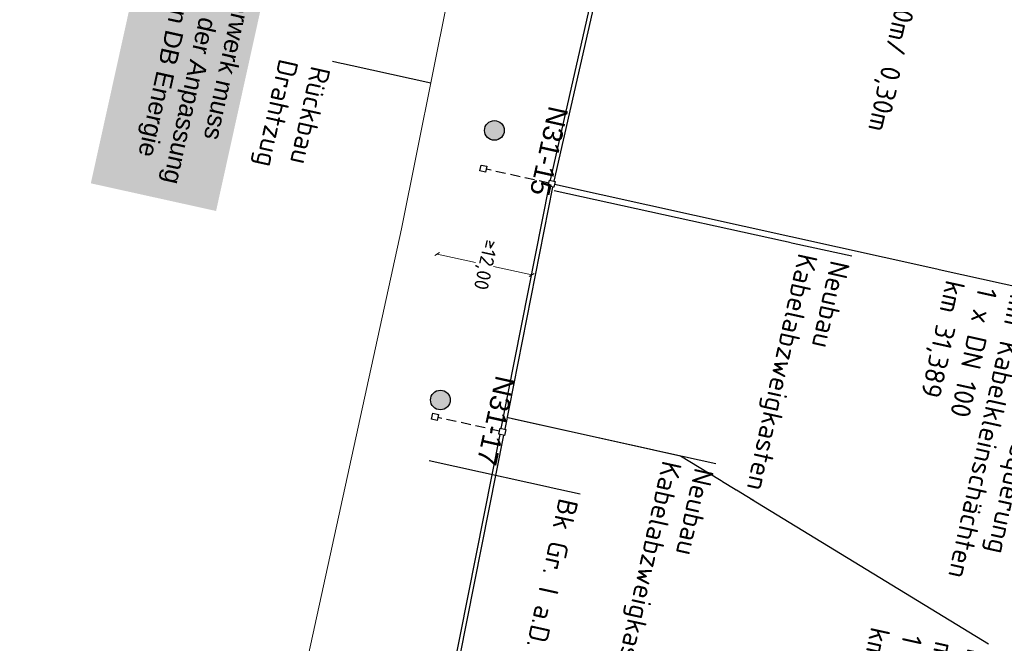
# Model space of a CAD drawing. Header units: metres. Extents: x 3425266 to 3446567, y 5432533 to 5452217.
# Tile 39 of 82: x 3435866 to 3435990, y 5439795 to 5439874. Entities that reach past the tile are written whole.
import ezdxf
from ezdxf import colors
from ezdxf.entities.mleader import LeaderData, LeaderLine
from ezdxf.math import Vec2, Vec3

# ---------------------------------------------------------------- set-up
doc = ezdxf.new("R2010")
doc.units = ezdxf.units.M
doc.header["$MEASUREMENT"] = 0
doc.linetypes.add('DASHED', pattern=[0.75, 0.5, -0.25])
doc.layers.get('0').update_dxf_attribs({"true_color": 0x939393})
doc.layers.add('B_KTB_Text', color=7, linetype='Continuous', lineweight=18, true_color=0x939393)
for name, color, linetype, lineweight in [('MC-AL_Neubau_Planung-ESTW-Landau-Kabel_ausgeschaltet_TXT', 50, 'Continuous', 25), ('MC-AL_Neubau_Planung-ESTW-Landau-Kabel_TXT', 10, 'Continuous', 25), ('MC-AL_Neubau_Planung-ESTW-Landau-OLA-Planung_LIN', 84, 'Continuous', 25), ('MC-AL_Neubau_Planung-ESTW-Landau-OLA-Planung_TXT', 84, 'Continuous', 25), ('N_ESTW_Text', 10, 'Continuous', 18), ('N_KTB', 10, 'Continuous', 25), ('N_KTB Verrohrung', 10, 'DASHED', 25), ('N_KTB_Text', 10, 'Continuous', 18), ('R_Draht', 40, 'Continuous', 18), ('R_Draht Text', 40, 'Continuous', 18)]:
    doc.layers.add(name, color=color, linetype=linetype, lineweight=lineweight)
doc.styles.add('Isocpeur', font='isocpeur.ttf')
doc.styles.get("Standard").update_dxf_attribs({"font": 'arial.ttf'})
doc.dimstyles.get("Standard").update_dxf_attribs({"dimtxt": 0.18, "dimasz": 0.18, "dimexe": 0.18, "dimexo": 0.0625, "dimgap": 0.09, "dimtad": 0, "dimtih": 1, "dimtoh": 1, "dimdec": 4, "dimzin": 0, "dimdsep": 46, "dimtxsty": 'Standard', "dimcen": 0.09, "dimadec": 0, "dimazin": 0, "dimtfac": 1, "dimtdec": 4, "dimtofl": 0, "dimtmove": 0, "dimatfit": 1, "dimfxl": 1, "dimtolj": 1, "dimtzin": 0, "dimarcsym": 0})

# ---------------------------------------------------------------- blocks, each defined once
blk = doc.blocks.new('_None')
blk = doc.blocks.new('_Oblique')
at = {"color": 0, "linetype": 'ByBlock', "lineweight": -2}
blk.add_line((-0.5, -0.5), (0.5, 0.5), dxfattribs=at)
blk = doc.blocks.new('*D74')
at = {"layer": 'Defpoints', "color": 0, "transparency": 16777216}
for p in [(3435918.58, 5439844.47), (3435918.58, 5439844.47), (3435930.56, 5439841.83)]:
    blk.add_point(p, dxfattribs=at)
at = {"layer": 'N_KTB_Text', "color": 0, "lineweight": 0, "transparency": 16777216}
for p, q in [((3435918.58, 5439844.47), (3435918.58, 5439844.47)), ((3435918.58, 5439844.47), (3435923.43, 5439843.4)), ((3435930.56, 5439841.83), (3435925.71, 5439842.9)), ((3435930.56, 5439841.83), (3435930.56, 5439841.83))]:
    blk.add_line(p, q, dxfattribs=at)
at = {"layer": 'N_KTB_Text', "color": 0, "lineweight": 0, "transparency": 16777216, "xscale": 0.5, "yscale": 0.5, "zscale": 0.5}
for p, rotation in [((3435918.58, 5439844.47), 167.5350139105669), ((3435930.56, 5439841.83), 347.5350139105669)]:
    blk.add_blockref('_Oblique', p, dxfattribs=dict(at, rotation=rotation))
at = {"layer": 'N_KTB_Text', "color": 0, "transparency": 16777216, "insert": (3435924.57, 5439843.15), "char_height": 1.8, "attachment_point": 5, "rotation": 257.535, "style": 'Isocpeur'}
blk.add_mtext('\\A1;≥12,00', dxfattribs=at)

msp = doc.modelspace()

# ---------------------------------------------------------------- hatches: boundary and pattern name
at = {"layer": 'MC-AL_Neubau_Planung-ESTW-Landau-OLA-Planung_LIN'}
h = msp.add_hatch(color=256, dxfattribs=at)
h.dxf.hatch_style = 1
edge = h.paths.add_edge_path()
edge.add_arc((3435925.837, 5439860.135), 1.249, 0, 360)
h = msp.add_hatch(color=256, dxfattribs=at)
h.dxf.hatch_style = 1
edge = h.paths.add_edge_path()
edge.add_arc((3435918.993, 5439825.967), 1.249, 0, 360)

# ---------------------------------------------------------------- linework, layer by layer
for centre in [(3435925.837, 5439860.135), (3435918.993, 5439825.967)]:
    msp.add_circle(centre, 1.249, dxfattribs=at)
at = {"layer": 'N_KTB', "flags": 128}
for points in [[(3435932.941, 5439853.817), (3435949.391, 5439926.258)], [(3435933.429, 5439853.709), (3435949.882, 5439926.15)], [(3435915.371, 5439765.129), (3435926.547, 5439821.611)], [(3435915.86, 5439765.021), (3435927.035, 5439821.503)]]:
    msp.add_lwpolyline(points, dxfattribs=at)
at = {"layer": 'N_KTB'}
for points in [[(3435924.723, 5439854.845), (3435924.01, 5439855.003), (3435924.176, 5439855.755), (3435924.889, 5439855.597)], [(3435933.371, 5439852.933), (3435932.659, 5439853.091), (3435932.825, 5439853.843), (3435933.538, 5439853.685)], [(3435918.588, 5439823.37), (3435917.875, 5439823.528), (3435918.042, 5439824.28), (3435918.754, 5439824.122)], [(3435927.131, 5439821.482), (3435926.418, 5439821.639), (3435926.584, 5439822.391), (3435927.297, 5439822.234)]]:
    msp.add_lwpolyline(points, close=True, dxfattribs=at)
at = {"layer": 'N_KTB Verrohrung', "ltscale": 2.5, "flags": 128}
for points in [[(3435932.742, 5439853.467), (3435924.806, 5439855.221)], [(3435926.501, 5439822.015), (3435918.671, 5439823.746)]]:
    msp.add_lwpolyline(points, dxfattribs=at)
at = {"layer": 'R_Draht', "linetype": 'Continuous', "lineweight": 15}
for p, q in [((3435942.302, 5439988.619), (3435914.071, 5439847.667)), ((3435914.071, 5439847.667), (3435892.706, 5439749.979))]:
    msp.add_line(p, q, dxfattribs=at)

# ---------------------------------------------------------------- dimensions: what is measured, and where the dimension line sits
at = {"layer": 'N_KTB_Text'}
dim = msp.add_aligned_dim(p1=(3435930.561, 5439841.825), p2=(3435918.582, 5439844.473), distance=0, text='≥12,00', dimstyle='Standard', override={"dimscale": 0, "dimtxt": 1.8, "dimasz": 0.5, "dimexe": 0, "dimexo": 0, "dimdec": 2, "dimdsep": 44, "dimtxsty": 'Isocpeur', "dimblk1": 'Oblique', "dimblk2": 'Oblique', "dimsah": 1, "dimlwd": 0, "dimlwe": 0}, dxfattribs=at)
dim.commit()
dim.dimension.update_dxf_attribs({"geometry": '*D74', "text_midpoint": (3435924.574, 5439843.148), "text_rotation": 270})

# ---------------------------------------------------------------- leaders
at = {"layer": 'MC-AL_Neubau_Planung-ESTW-Landau-Kabel_ausgeschaltet_TXT'}
ml = msp.add_multileader_mtext('Standard', dxfattribs=at)
ml.set_content('Neubau\\PESTW-A \\PModulgebäude 15,00 x 6,00 m\\Pmit beidseitigem Kabelaufbauschacht Gr. IX', color=256, style='Isocpeur')
ml.set_leader_properties()
ml.set_arrow_properties(name='NONE')
ml.build(insert=Vec2(0, 0))
ml.multileader.update_dxf_attribs({"has_text_frame": 1, "text_left_attachment_type": 0, "text_right_attachment_type": 0, "dogleg_length": 0, "arrow_head_size": 0.18})
ctx = ml.context
ctx.base_point, ctx.char_height, ctx.arrow_head_size, ctx.landing_gap_size, ctx.plane_origin, ctx.plane_x_axis, ctx.plane_y_axis = Vec3(3436023.811, 5439903.67), 2.5, 0.18, 1, Vec3(3436371.32, 5439888.192), Vec3(-0.215843, -0.9764281), Vec3(0.9764281, -0.215843)
ctx.left_attachment, ctx.right_attachment = 0, 0
notes = []
notes.append((ctx, [(0, (1, 1, 0), (3436023.811, 5439903.67), (-0.215843, -0.9764281), 0, [(0, [(3435955.811, 5439934.628), (3435991.832, 5439910.739)], 0, [])])]))
ctx.mtext.insert, ctx.mtext.text_direction, ctx.mtext.rotation, ctx.mtext.flow_direction = Vec3(3436023.595, 5439902.694), Vec3(-0.215843, -0.9764281), 4.4948339, 5
ctx.mtext.has_bg_fill, ctx.mtext.bg_color, ctx.mtext.bg_scale_factor, ctx.mtext.bg_transparency, ctx.mtext.use_window_bg_color = 1, -1027028792, 1.5, 0, 1
for ctx, leaders in notes:
    for number, flags, end, landing, length, lines in leaders:
        leader = LeaderData()
        leader.index, (leader.has_last_leader_line, leader.has_dogleg_vector, leader.attachment_direction) = number, flags
        leader.last_leader_point, leader.dogleg_vector, leader.dogleg_length = Vec3(end), Vec3(landing), length
        for number, points, colour, breaks in lines:
            line = LeaderLine()
            line.index, line.vertices, line.color, line.breaks = number, Vec3.list(points), colors.encode_raw_color(colour), breaks
            leader.lines.append(line)
        ctx.leaders.append(leader)

# ---------------------------------------------------------------- next in the draw order: leaders
at = {"layer": 'B_KTB_Text'}
ml = msp.add_multileader_mtext('Standard', dxfattribs=at)
ml.set_content('Bk Gr. I a.D.', color=256, style='Isocpeur')
ml.set_leader_properties()
ml.set_arrow_properties(name='NONE')
ml.build(insert=Vec2(0, 0))
ml.multileader.update_dxf_attribs({"has_text_frame": 1, "text_left_attachment_type": 0, "text_right_attachment_type": 0, "dogleg_length": 0, "arrow_head_size": 0.18})
ctx = ml.context
ctx.base_point, ctx.char_height, ctx.arrow_head_size, ctx.landing_gap_size, ctx.plane_origin, ctx.plane_x_axis, ctx.plane_y_axis = Vec3(3435936.702, 5439814.074), 2.5, 0.18, 1, Vec3(3436020.437, 5439796.593), Vec3(-0.215843, -0.9764281), Vec3(0.9764281, -0.215843)
ctx.left_attachment, ctx.right_attachment = 0, 0
notes = []
notes.append((ctx, [(0, (1, 1, 0), (3435936.702, 5439814.074), (-0.215843, -0.9764281), 0, [(0, [(3435917.55, 5439818.307)], 0, [])])]))
ctx.mtext.insert, ctx.mtext.text_direction, ctx.mtext.rotation, ctx.mtext.flow_direction = Vec3(3435936.487, 5439813.097), Vec3(-0.215843, -0.9764281), 4.4948339, 5
ctx.mtext.has_bg_fill, ctx.mtext.bg_color, ctx.mtext.bg_scale_factor, ctx.mtext.bg_transparency, ctx.mtext.use_window_bg_color = 1, -1027028792, 1.5, 0, 1
at = {"layer": 'N_ESTW_Text'}
ml = msp.add_multileader_mtext('Standard', dxfattribs=at)
ml.set_content('Sickermulde\\PL/B/T = 5,30m /2,00m/ 0,30m', color=256, style='Isocpeur')
ml.set_leader_properties()
ml.set_arrow_properties(name='NONE')
ml.build(insert=Vec2(0, 0))
ml.multileader.update_dxf_attribs({"has_text_frame": 1, "text_left_attachment_type": 0, "text_right_attachment_type": 0, "dogleg_length": 0, "arrow_head_size": 0.18})
ctx = ml.context
ctx.base_point, ctx.char_height, ctx.arrow_head_size, ctx.landing_gap_size, ctx.plane_origin, ctx.plane_x_axis, ctx.plane_y_axis = Vec3(3435989.899, 5439905.11), 2.5, 0.18, 1, Vec3(3436324.238, 5439876.512), Vec3(-0.215843, -0.9764281), Vec3(0.9764281, -0.215843)
ctx.left_attachment, ctx.right_attachment = 0, 0
notes.append((ctx, [(0, (1, 1, 0), (3435989.899, 5439905.11), (-0.215843, -0.9764281), 0, [(0, [(3435953.207, 5439921.546)], 0, [])])]))
ctx.mtext.insert, ctx.mtext.text_direction, ctx.mtext.rotation, ctx.mtext.flow_direction = Vec3(3435989.683, 5439904.134), Vec3(-0.215843, -0.9764281), 4.4948339, 5
ctx.mtext.has_bg_fill, ctx.mtext.bg_color, ctx.mtext.bg_scale_factor, ctx.mtext.bg_transparency, ctx.mtext.use_window_bg_color = 1, -1027028792, 1.5, 0, 1
at = {"layer": 'R_Draht Text'}
ml = msp.add_multileader_mtext('Standard', dxfattribs=at)
ml.set_content('Rückbau\\PDrahtzug', color=256, style='Isocpeur')
ml.set_leader_properties()
ml.set_arrow_properties(name='NONE')
ml.build(insert=Vec2(0, 0))
ml.multileader.update_dxf_attribs({"has_text_frame": 1, "text_left_attachment_type": 0, "text_right_attachment_type": 0, "dogleg_length": 0, "arrow_head_size": 0.18})
ctx = ml.context
ctx.base_point, ctx.char_height, ctx.arrow_head_size, ctx.landing_gap_size, ctx.plane_origin, ctx.plane_x_axis, ctx.plane_y_axis = Vec3(3435905.309, 5439868.866), 2.5, 0.18, 1, Vec3(3435788.62, 5439882.643), Vec3(-0.215843, -0.9764281), Vec3(0.9764281, -0.215843)
ctx.left_attachment, ctx.right_attachment = 0, 0
notes.append((ctx, [(1, (1, 1, 0), (3435905.309, 5439868.866), (0.7838916, -0.6208977), 0, [(0, [(3435917.765, 5439866.112)], 0, [])])]))
ctx.mtext.insert, ctx.mtext.text_direction, ctx.mtext.rotation, ctx.mtext.flow_direction = Vec3(3435905.093, 5439867.889), Vec3(-0.215843, -0.9764281), 4.4948339, 5
ctx.mtext.has_bg_fill, ctx.mtext.bg_color, ctx.mtext.bg_scale_factor, ctx.mtext.bg_transparency, ctx.mtext.use_window_bg_color = 1, -1027028792, 1.5, 0, 1
for ctx, leaders in notes:
    for number, flags, end, landing, length, lines in leaders:
        leader = LeaderData()
        leader.index, (leader.has_last_leader_line, leader.has_dogleg_vector, leader.attachment_direction) = number, flags
        leader.last_leader_point, leader.dogleg_vector, leader.dogleg_length = Vec3(end), Vec3(landing), length
        for number, points, colour, breaks in lines:
            line = LeaderLine()
            line.index, line.vertices, line.color, line.breaks = number, Vec3.list(points), colors.encode_raw_color(colour), breaks
            leader.lines.append(line)
        ctx.leaders.append(leader)

# ---------------------------------------------------------------- next in the draw order: leaders
at = {"layer": 'N_KTB_Text'}
ml = msp.add_multileader_mtext('Standard', dxfattribs=at)
ml.set_content('Neubau\\PKabelabzweigkasten', color=256, style='Isocpeur')
ml.set_leader_properties()
ml.set_arrow_properties(name='NONE')
ml.build(insert=Vec2(0, 0))
ml.multileader.update_dxf_attribs({"has_text_frame": 1, "text_left_attachment_type": 0, "text_right_attachment_type": 0, "dogleg_length": 0, "arrow_head_size": 0.18})
ctx = ml.context
ctx.base_point, ctx.char_height, ctx.arrow_head_size, ctx.landing_gap_size, ctx.plane_origin, ctx.plane_x_axis, ctx.plane_y_axis = Vec3(3435953.883, 5439817.929), 2.5, 0.18, 1, Vec3(3436187.935, 5439763.494), Vec3(-0.215843, -0.9764281), Vec3(0.9764281, -0.215843)
ctx.left_attachment, ctx.right_attachment = 0, 0
notes = []
notes.append((ctx, [(0, (1, 1, 0), (3435953.883, 5439817.929), (-0.215843, -0.9764281), 0, [(0, [(3435928.102, 5439823.628)], 0, [])])]))
ctx.mtext.insert, ctx.mtext.text_direction, ctx.mtext.rotation, ctx.mtext.flow_direction = Vec3(3435953.667, 5439816.953), Vec3(-0.215843, -0.9764281), 4.4948339, 5
ctx.mtext.has_bg_fill, ctx.mtext.bg_color, ctx.mtext.bg_scale_factor, ctx.mtext.bg_transparency, ctx.mtext.use_window_bg_color = 1, -1027028792, 1.5, 0, 1
for ctx, leaders in notes:
    for number, flags, end, landing, length, lines in leaders:
        leader = LeaderData()
        leader.index, (leader.has_last_leader_line, leader.has_dogleg_vector, leader.attachment_direction) = number, flags
        leader.last_leader_point, leader.dogleg_vector, leader.dogleg_length = Vec3(end), Vec3(landing), length
        for number, points, colour, breaks in lines:
            line = LeaderLine()
            line.index, line.vertices, line.color, line.breaks = number, Vec3.list(points), colors.encode_raw_color(colour), breaks
            leader.lines.append(line)
        ctx.leaders.append(leader)

# ---------------------------------------------------------------- next in the draw order: linework, layer by layer
at = {"layer": 'N_KTB', "flags": 128}
for points in [[(3435926.696, 5439822.367), (3435932.771, 5439853.066)], [(3435927.185, 5439822.259), (3435933.259, 5439852.958)]]:
    msp.add_lwpolyline(points, dxfattribs=at)

# ---------------------------------------------------------------- next in the draw order: leaders
at = {"layer": 'N_KTB_Text'}
ml = msp.add_multileader_mtext('Standard', dxfattribs=at)
ml.set_content('Neubau\\PKabelabzweigkasten', color=256, style='Isocpeur')
ml.set_leader_properties()
ml.set_arrow_properties(name='NONE')
ml.build(insert=Vec2(0, 0))
ml.multileader.update_dxf_attribs({"has_text_frame": 1, "text_left_attachment_type": 0, "text_right_attachment_type": 0, "dogleg_length": 0, "arrow_head_size": 0.18})
ctx = ml.context
ctx.base_point, ctx.char_height, ctx.arrow_head_size, ctx.landing_gap_size, ctx.plane_origin, ctx.plane_x_axis, ctx.plane_y_axis = Vec3(3435971.113, 5439844.222), 2.5, 0.18, 1, Vec3(3436223.489, 5439844.221), Vec3(-0.215843, -0.9764281), Vec3(0.9764281, -0.215843)
ctx.left_attachment, ctx.right_attachment = 0, 0
notes = []
notes.append((ctx, [(0, (1, 1, 0), (3435971.113, 5439844.222), (-0.215843, -0.9764281), 0, [(0, [(3435933.401, 5439852.537)], 0, [])])]))
ctx.mtext.insert, ctx.mtext.text_direction, ctx.mtext.rotation, ctx.mtext.flow_direction = Vec3(3435970.897, 5439843.246), Vec3(-0.215843, -0.9764281), 4.4948339, 5
ctx.mtext.has_bg_fill, ctx.mtext.bg_color, ctx.mtext.bg_scale_factor, ctx.mtext.bg_transparency, ctx.mtext.use_window_bg_color = 1, -1027028792, 1.5, 0, 1
for ctx, leaders in notes:
    for number, flags, end, landing, length, lines in leaders:
        leader = LeaderData()
        leader.index, (leader.has_last_leader_line, leader.has_dogleg_vector, leader.attachment_direction) = number, flags
        leader.last_leader_point, leader.dogleg_vector, leader.dogleg_length = Vec3(end), Vec3(landing), length
        for number, points, colour, breaks in lines:
            line = LeaderLine()
            line.index, line.vertices, line.color, line.breaks = number, Vec3.list(points), colors.encode_raw_color(colour), breaks
            leader.lines.append(line)
        ctx.leaders.append(leader)

# ---------------------------------------------------------------- next in the draw order: leaders
at = {"layer": 'MC-AL_Neubau_Planung-ESTW-Landau-Kabel_ausgeschaltet_TXT'}
ml = msp.add_multileader_mtext('Standard', dxfattribs=at)
ml.set_content('Neubau Gleisquerung\\Pmit Kabelkleinschächten\\P1 x DN 100\\Pkm 31,389', color=256, style='Isocpeur')
ml.set_leader_properties()
ml.set_arrow_properties(name='NONE')
ml.build(insert=Vec2(0, 0))
ml.multileader.update_dxf_attribs({"has_text_frame": 1, "text_left_attachment_type": 0, "text_right_attachment_type": 0, "dogleg_length": 0, "arrow_head_size": 0.18})
ctx = ml.context
ctx.base_point, ctx.char_height, ctx.arrow_head_size, ctx.landing_gap_size, ctx.plane_origin, ctx.plane_x_axis, ctx.plane_y_axis = Vec3(3435997.952, 5439839.04), 2.5, 0.18, 1, Vec3(3436352.218, 5439817.347), Vec3(-0.215843, -0.9764281), Vec3(0.9764281, -0.215843)
ctx.left_attachment, ctx.right_attachment = 0, 0
notes = []
notes.append((ctx, [(0, (1, 1, 0), (3435997.952, 5439839.04), (-0.215843, -0.9764281), 0, [(0, [(3435933.454, 5439853.309), (3435975.212, 5439844.079)], 0, [])])]))
ctx.mtext.insert, ctx.mtext.text_direction, ctx.mtext.rotation, ctx.mtext.flow_direction = Vec3(3435997.736, 5439838.064), Vec3(-0.215843, -0.9764281), 4.4948339, 5
ctx.mtext.has_bg_fill, ctx.mtext.bg_color, ctx.mtext.bg_scale_factor, ctx.mtext.bg_transparency, ctx.mtext.use_window_bg_color = 1, -1027028792, 1.5, 0, 1
for ctx, leaders in notes:
    for number, flags, end, landing, length, lines in leaders:
        leader = LeaderData()
        leader.index, (leader.has_last_leader_line, leader.has_dogleg_vector, leader.attachment_direction) = number, flags
        leader.last_leader_point, leader.dogleg_vector, leader.dogleg_length = Vec3(end), Vec3(landing), length
        for number, points, colour, breaks in lines:
            line = LeaderLine()
            line.index, line.vertices, line.color, line.breaks = number, Vec3.list(points), colors.encode_raw_color(colour), breaks
            leader.lines.append(line)
        ctx.leaders.append(leader)

# ---------------------------------------------------------------- next in the draw order: texts
at = {"layer": 'MC-AL_Neubau_Planung-ESTW-Landau-OLA-Planung_TXT', "insert": (3435935.212, 5439862.833), "char_height": 2.5, "attachment_point": 1, "rotation": 257.53501}
msp.add_mtext_dynamic_manual_height_columns('N31-15', width=15.68388, gutter_width=1, heights=[0], dxfattribs=at)

# ---------------------------------------------------------------- next in the draw order: leaders
at = {"layer": 'MC-AL_Neubau_Planung-ESTW-Landau-Kabel_ausgeschaltet_TXT'}
ml = msp.add_multileader_mtext('Standard', dxfattribs=at)
ml.set_content('Neubau Gleisquerung\\Pmit Kabelkleinschächten\\P1 x DN 100\\Pkm 31,419', color=256, style='Isocpeur')
ml.set_leader_properties()
ml.set_arrow_properties(name='NONE')
ml.build(insert=Vec2(0, 0))
ml.multileader.update_dxf_attribs({"has_text_frame": 1, "text_left_attachment_type": 0, "text_right_attachment_type": 0, "dogleg_length": 0, "arrow_head_size": 0.18})
ctx = ml.context
ctx.base_point, ctx.char_height, ctx.arrow_head_size, ctx.landing_gap_size, ctx.plane_origin, ctx.plane_x_axis, ctx.plane_y_axis = Vec3(3435988.456, 5439795.051), 2.5, 0.18, 1, Vec3(3436326.441, 5439792.169), Vec3(-0.215843, -0.9764281), Vec3(0.9764281, -0.215843)
ctx.left_attachment, ctx.right_attachment = 0, 0
notes = []
notes.append((ctx, [(0, (1, 1, 0), (3435988.456, 5439795.051), (-0.215843, -0.9764281), 0, [(0, [(3435927.585, 5439823.731), (3435949.436, 5439818.9)], 0, [])])]))
ctx.mtext.insert, ctx.mtext.text_direction, ctx.mtext.rotation, ctx.mtext.flow_direction = Vec3(3435988.24, 5439794.074), Vec3(-0.215843, -0.9764281), 4.4948339, 5
ctx.mtext.has_bg_fill, ctx.mtext.bg_color, ctx.mtext.bg_scale_factor, ctx.mtext.bg_transparency, ctx.mtext.use_window_bg_color = 1, -1027028792, 1.5, 0, 1
for ctx, leaders in notes:
    for number, flags, end, landing, length, lines in leaders:
        leader = LeaderData()
        leader.index, (leader.has_last_leader_line, leader.has_dogleg_vector, leader.attachment_direction) = number, flags
        leader.last_leader_point, leader.dogleg_vector, leader.dogleg_length = Vec3(end), Vec3(landing), length
        for number, points, colour, breaks in lines:
            line = LeaderLine()
            line.index, line.vertices, line.color, line.breaks = number, Vec3.list(points), colors.encode_raw_color(colour), breaks
            leader.lines.append(line)
        ctx.leaders.append(leader)

# ---------------------------------------------------------------- next in the draw order: texts
at = {"layer": 'MC-AL_Neubau_Planung-ESTW-Landau-OLA-Planung_TXT', "insert": (3435928.497, 5439828.66), "char_height": 2.5, "attachment_point": 1, "rotation": 257.53501}
msp.add_mtext_dynamic_manual_height_columns('N31-17', width=15.68388, gutter_width=1, heights=[0], dxfattribs=at)

# ---------------------------------------------------------------- next in the draw order: leaders
at = {"layer": 'MC-AL_Neubau_Planung-ESTW-Landau-Kabel_TXT'}
ml = msp.add_multileader_mtext('Standard', dxfattribs=at)
ml.set_content('{\\H0.91667x;Anbindung Kabeltrasse Akkuzug an das Ladeunterwerk muss \\Pdurch das Projekt Akkuzug angepasst werden. Bei der Anpassung \\Pmüssen das Projekt ESTW Winden und Trafostation DB Energie \\Pberücksichtigt werden.}', color=256)
ml.set_leader_properties()
ml.build(insert=Vec2(0, 0))
ml.multileader.update_dxf_attribs({"has_text_frame": 1, "text_left_attachment_type": 2, "text_right_attachment_type": 2, "dogleg_length": 2, "arrow_head_size": 2})
ctx = ml.context
ctx.base_point, ctx.char_height, ctx.arrow_head_size, ctx.landing_gap_size, ctx.plane_origin, ctx.plane_x_axis, ctx.plane_y_axis = Vec3(3435903.211, 5439946.827), 2.5, 2, 1.25, Vec3(3435917.752, 5439791.709), Vec3(-0.215843, -0.9764281), Vec3(0.9764281, -0.215843)
ctx.left_attachment, ctx.right_attachment = 2, 2
notes = []
notes.append((ctx, [(0, (1, 1, 0), (3435903.642, 5439948.78), (-0.215843, -0.9764281), 2, [(0, [(3435978.476, 5439936.597)], 0, [])])]))
ctx.mtext.insert, ctx.mtext.text_direction, ctx.mtext.rotation, ctx.mtext.flow_direction = Vec3(3435910.091, 5439944.026), Vec3(-0.215843, -0.9764281), 4.4948339, 5
ctx.mtext.has_bg_fill, ctx.mtext.bg_color, ctx.mtext.bg_scale_factor, ctx.mtext.bg_transparency, ctx.mtext.use_window_bg_color = 1, -1023410136, 1.5, 0, 0
for ctx, leaders in notes:
    for number, flags, end, landing, length, lines in leaders:
        leader = LeaderData()
        leader.index, (leader.has_last_leader_line, leader.has_dogleg_vector, leader.attachment_direction) = number, flags
        leader.last_leader_point, leader.dogleg_vector, leader.dogleg_length = Vec3(end), Vec3(landing), length
        for number, points, colour, breaks in lines:
            line = LeaderLine()
            line.index, line.vertices, line.color, line.breaks = number, Vec3.list(points), colors.encode_raw_color(colour), breaks
            leader.lines.append(line)
        ctx.leaders.append(leader)

doc.saveas('drawing.dxf')
